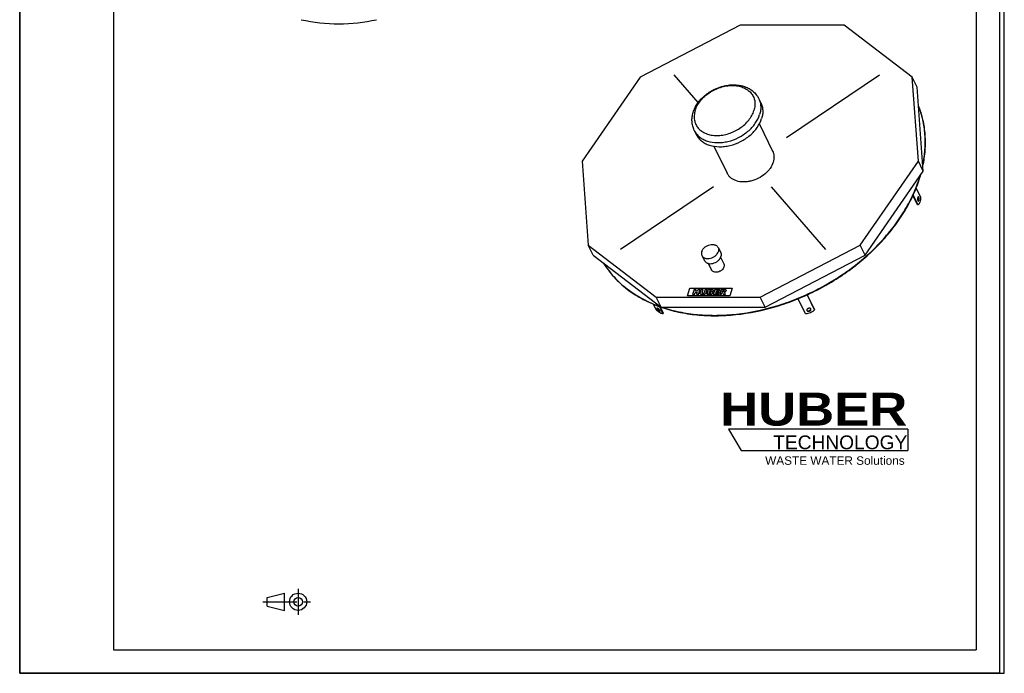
# Model space of a CAD drawing. Header units: millimetres. Extents: x 0 to 3000, y 0 to 4243.
# Tile 1 of 2: x 0 to 3000, y 0 to 1991. Entities that reach past the tile are written whole.
import ezdxf

# ---------------------------------------------------------------- set-up
doc = ezdxf.new("R2010")
doc.units = ezdxf.units.MM
doc.header["$LTSCALE"] = 276.571429
doc.linetypes.add('CENTER', pattern=[0.6, 0.375, -0.075, 0.075, -0.075])
doc.layers.get('0').update_dxf_attribs({"linetype": 'CONTINUOUS'})
for name, color, linetype in [('_ACHSEN', 7, 'CONTINUOUS'), ('_KURVEN', 7, 'CONTINUOUS'), ('HUBER_Logo_BL0', 7, 'CONTINUOUS')]:
    doc.layers.add(name, color=color, linetype=linetype)
doc.styles.add('TEXTSTYLE_2', font='ariblk.ttf')
doc.styles.add('TEXTSTYLE_3', font='arial.ttf')

# ---------------------------------------------------------------- blocks, each defined once
blk = doc.blocks.new('HUBER_LOGO_BL0', base_point=(2436.9, 721.1))
at = {"layer": 'HUBER_Logo_BL0', "color": 5, "linetype": 'CONTINUOUS'}
for p, q in [((2706, 743.2), (2159.6, 743.2)), ((2159.6, 743.2), (2198.2, 678.9)), ((2706, 743.2), (2706, 678.9)), ((2198.2, 678.9), (2706, 678.9))]:
    blk.add_line(p, q, dxfattribs=at)
at = {"layer": 'HUBER_Logo_BL0', "color": 2, "linetype": 'CONTINUOUS', "attachment_point": 3, "line_spacing_factor": 0.78}
for s, insert, char_height, width, style in [('HUBER\\P\\Farial.ttf;\\H41.7857142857;TECHNOLOGY ', (2704.5, 854.8), 100.286, 553.817, 'TEXTSTYLE_2'), ('WASTE WATER Solutions', (2696.5, 660.9), 25.714, 424.334, 'TEXTSTYLE_3')]:
    blk.add_mtext(s, dxfattribs=dict(at, insert=insert, char_height=char_height, width=width, style=style))
blk = doc.blocks.new('PROJEKTIONSMETHODE_1_BL1', base_point=(814.3, 217.9))
at = {"color": 2, "linetype": 'CONTINUOUS'}
for p, q in [((754, 231), (806.4, 244)), ((806.4, 191.7), (806.4, 244)), ((754, 204.8), (754, 231)), ((754, 204.8), (806.4, 191.7))]:
    blk.add_line(p, q, dxfattribs=at)
at = {"color": 2, "linetype": 'CENTER'}
for p, q in [((848.3, 257.1), (848.3, 178.6)), ((741, 217.9), (887.6, 217.9))]:
    blk.add_line(p, q, dxfattribs=at)
at = {"color": 2, "linetype": 'CONTINUOUS'}
for radius in [26.2, 13.1]:
    blk.add_circle((848.3, 217.9), radius, dxfattribs=at)

msp = doc.modelspace()

# ---------------------------------------------------------------- linework, layer by layer
at = {"color": 7, "linetype": 'CONTINUOUS'}
for p, q in [((0, 0), (0, 4242.86)), ((0, 0), (0, 4242.86)), ((3000, 0), (3000, 4242.86)), ((3000, 0), (3000, 4242.86)), ((2195.62, 1974.5), (1890.55, 1816.23)), ((2512.25, 1974.5), (2195.62, 1974.5)), ((2719.5, 1816.23), (2512.25, 1974.5)), ((1890.55, 1816.23), (1713.57, 1560.12)), ((2734.45, 1785.77), (2719.5, 1816.23)), ((2738.2, 1560.12), (2719.5, 1816.23)), ((2753.15, 1529.67), (2734.45, 1785.77)), ((1713.57, 1560.12), (1732.27, 1304.02)), ((2561.22, 1304.02), (2738.2, 1560.12)), ((2753.15, 1529.67), (2738.2, 1560.12)), ((2576.16, 1273.56), (2753.15, 1529.67)), ((1747.22, 1273.56), (1732.27, 1304.02)), ((1732.27, 1304.02), (1939.52, 1145.74)), ((2256.15, 1145.74), (2561.22, 1304.02)), ((2576.16, 1273.56), (2561.22, 1304.02)), ((1747.22, 1273.56), (1954.47, 1115.29)), ((2271.09, 1115.29), (2576.16, 1273.56)), ((1939.52, 1145.74), (2256.15, 1145.74)), ((1954.47, 1115.29), (1939.52, 1145.74)), ((2271.09, 1115.29), (2256.15, 1145.74)), ((1954.47, 1115.29), (2271.09, 1115.29)), ((0, 0), (3000, 0)), ((0, 0), (3000, 0))]:
    msp.add_line(p, q, dxfattribs=at)
at = {"color": 3, "linetype": 'CONTINUOUS'}
for p, q in [((2985.71, 4214.29), (2985.71, 0)), ((0, 2121.43), (0, 0)), ((2985.71, 0), (0, 0))]:
    msp.add_line(p, q, dxfattribs=at)
at = {"color": 5, "linetype": 'CONTINUOUS'}
for p, q in [((285.71, 4142.86), (285.71, 71.43)), ((2914.29, 4142.86), (2914.29, 71.43)), ((285.71, 71.43), (2914.29, 71.43))]:
    msp.add_line(p, q, dxfattribs=at)
at = {"color": 7, "linetype": 'CONTINUOUS'}
for centre, radius, start, end in [((972.5, 2516.03), 537.5, 257.63202, 282.36798), ((2352.12, 1632.05), 408.42, 342.82707, 343.48005), ((2353.81, 1630.47), 407.3, 342.82668, 344.02445)]:
    msp.add_arc(centre, radius, start, end, dxfattribs=at)
for points, knots in [([(2752.05, 1545.23), (2755.39, 1561.08), (2759.97, 1592.73), (2760.08, 1632.41), (2756.68, 1663.19), (2752.44, 1685.61), (2746.52, 1707.45), (2741.45, 1721.6), (2738.65, 1728.54)], [0, 0, 0, 0, 0.2606351, 0.5127388, 0.636264, 0.7584306, 0.8795611, 1, 1, 1, 1]), ([(2751.82, 1548.32), (2755.02, 1563.88), (2759.39, 1594.93), (2759.44, 1633.85), (2756.11, 1664.05), (2750.66, 1693.27), (2744.09, 1714.57), (2738.65, 1728.26)], [0, 0, 0, 0, 0.2604762, 0.5126078, 0.6361945, 0.7584422, 1, 1, 1, 1]), ([(1954.43, 1115.21), (1971.57, 1109.25), (2007.35, 1099.36), (2063.37, 1090.75), (2122.02, 1088.18), (2203.49, 1092.9), (2285.66, 1109.79), (2365.73, 1137.58), (2424.6, 1163.95), (2480.93, 1195.29), (2550.94, 1242.66), (2613.4, 1298.21), (2665.56, 1360.45), (2698.24, 1408.78), (2724.45, 1458.58), (2737.62, 1493.01), (2742.94, 1510.21)], [0, 0, 0, 0, 0.056341, 0.1149104, 0.1756111, 0.2382394, 0.3679041, 0.4343045, 0.5011219, 0.5678955, 0.6341662, 0.7633353, 0.8256191, 0.8859294, 0.9440813, 1, 1, 1, 1]), ([(1957.24, 1115.28), (1974.41, 1109.48), (2010.2, 1099.89), (2066.17, 1091.68), (2124.69, 1089.47), (2205.89, 1094.59), (2287.72, 1111.77), (2367.39, 1139.74), (2425.94, 1166.18), (2481.94, 1197.54), (2551.52, 1244.86), (2613.58, 1300.28), (2665.4, 1362.31), (2697.88, 1410.45), (2723.93, 1460.05), (2737.04, 1494.32), (2742.33, 1511.46)], [0, 0, 0, 0, 0.05646, 0.1151354, 0.1759228, 0.2386148, 0.3683355, 0.4347287, 0.5015197, 0.5682516, 0.6344695, 0.7635199, 0.8257456, 0.8860043, 0.9441135, 1, 1, 1, 1]), ([(1778.45, 1249.68), (1783.15, 1242.08), (1793.3, 1227.25), (1810.64, 1206.43), (1830.05, 1187.06), (1858.82, 1163.06), (1899.72, 1137.15), (1935.65, 1121.73), (1954.43, 1115.21)], [0, 0, 0, 0, 0.1187033, 0.2384207, 0.3596152, 0.4827063, 0.7357609, 1, 1, 1, 1]), ([(1778.78, 1249.42), (1783.45, 1241.96), (1793.53, 1227.42), (1810.68, 1206.99), (1829.83, 1187.96), (1858.17, 1164.37), (1898.37, 1138.84), (1933.65, 1123.56), (1952.08, 1117.06)], [0, 0, 0, 0, 0.1187672, 0.2385565, 0.3598151, 0.4829479, 0.7359802, 1, 1, 1, 1])]:
    msp.add_open_spline(points, degree=3, knots=knots, dxfattribs=at)
at = {"layer": '_ACHSEN', "color": 7, "linetype": 'CONTINUOUS'}
for p, q in [((2251.97, 1750.42), (2258.07, 1737.99)), ((2055.37, 1653.94), (2061.47, 1641.51)), ((2253.63, 1673.26), (2294.04, 1590.91)), ((2115.39, 1605.41), (2155.79, 1523.07)), ((2731.42, 1477.76), (2744.81, 1450.48)), ((2735.71, 1426.98), (2721.76, 1455.4)), ((2737.55, 1426.98), (2722.66, 1457.32)), ((2737.55, 1426.98), (2735.71, 1426.98)), ((2128.21, 1296.91), (2135.83, 1281.37)), ((2078.83, 1272.68), (2086.46, 1257.14)), ((2135.74, 1267.26), (2145.43, 1247.52)), ((2097.68, 1248.58), (2107.36, 1228.84)), ((2393.99, 1095.36), (2371.6, 1140.98)), ((2399.11, 1152.83), (2421.55, 1107.11)), ((2399.25, 1152.89), (2421.05, 1108.47)), ((1939.39, 1107.11), (1931.02, 1124.18)), ((1949, 1117.14), (1959.69, 1095.36)), ((1951.43, 1116.3), (1961.03, 1096.72)), ((1959.69, 1095.36), (1961.03, 1096.72)), ((2398.63, 1105.2), (2398.75, 1104.91)), ((2410.82, 1109.71), (2410.69, 1110)), ((2421.55, 1107.11), (2421.05, 1108.47))]:
    msp.add_line(p, q, dxfattribs=at)
for points, knots in [([(2052.06, 1708.65), (2053.55, 1713.46), (2057.4, 1722.99), (2065.4, 1736.39), (2075.45, 1748.86), (2091.35, 1764.05), (2114.83, 1779.37), (2141.21, 1788.89), (2162.94, 1792.46), (2178.99, 1793), (2194.56, 1791.35), (2209.29, 1787.47), (2222.84, 1781.36), (2234.82, 1773.07), (2244.81, 1762.73), (2249.89, 1754.65), (2251.97, 1750.42)], [0, 0, 0, 0, 0.0602779, 0.1223036, 0.1860801, 0.2514014, 0.3847444, 0.5182103, 0.583671, 0.6476191, 0.7098281, 0.7702795, 0.8291551, 0.8867904, 0.943598, 1, 1, 1, 1]), ([(2258.07, 1737.99), (2259.8, 1734.45), (2262.57, 1726.92), (2264.36, 1714.86), (2263.79, 1702.27), (2261.91, 1693.91), (2260.62, 1689.75)], [0, 0, 0, 0, 0.2390843, 0.4829162, 0.7355749, 1, 1, 1, 1]), ([(2055.37, 1653.94), (2053.34, 1658.07), (2050.12, 1666.78), (2048.01, 1680.62), (2048.58, 1694.78), (2050.65, 1704.08), (2052.06, 1708.65)], [0, 0, 0, 0, 0.2457505, 0.4931759, 0.7440195, 1, 1, 1, 1]), ([(2061.47, 1641.51), (2063.31, 1637.75), (2067.92, 1630.52), (2077.13, 1621.3), (2088.43, 1613.85), (2106.26, 1606.34), (2126.64, 1603.36), (2147.78, 1604.49), (2170, 1608.5), (2191.68, 1616.6), (2211.58, 1628.19), (2225.27, 1638.44), (2237.32, 1649.99), (2250.48, 1666.28), (2257.68, 1680.21), (2260.62, 1689.75)], [0, 0, 0, 0, 0.0507341, 0.1026056, 0.156572, 0.2132894, 0.3355468, 0.401113, 0.468898, 0.6080342, 0.677985, 0.7469976, 0.8142995, 0.8792374, 1, 1, 1, 1]), ([(2294.04, 1590.91), (2295.26, 1588.43), (2297.21, 1583.13), (2298.47, 1574.65), (2298.07, 1565.79), (2296.74, 1559.92), (2295.84, 1556.99)], [0, 0, 0, 0, 0.2390843, 0.4829162, 0.7355749, 1, 1, 1, 1]), ([(2295.84, 1556.99), (2293.77, 1550.28), (2288.71, 1540.49), (2279.45, 1529.03), (2268.04, 1518.1), (2251.12, 1506.96), (2232.12, 1499.86), (2216.48, 1497.03), (2201.62, 1496.24), (2187.29, 1498.34), (2174.75, 1503.62), (2166.81, 1508.85), (2160.33, 1515.34), (2157.09, 1520.42), (2155.79, 1523.07)], [0, 0, 0, 0, 0.1207912, 0.1857443, 0.2530621, 0.3918222, 0.5309912, 0.5987922, 0.6643739, 0.7866602, 0.843391, 0.8973702, 0.949254, 1, 1, 1, 1]), ([(2738.13, 1451.45), (2738, 1451.45), (2737.71, 1451.39), (2737.33, 1451.14), (2736.97, 1450.75), (2736.49, 1450), (2736.03, 1448.76), (2735.69, 1447.03), (2735.56, 1445.11), (2735.65, 1443.18), (2735.96, 1441.4), (2736.33, 1440.32), (2736.56, 1439.85)], [0, 0, 0, 0, 0.0313934, 0.066536, 0.1078921, 0.1565391, 0.2753624, 0.4178848, 0.5738379, 0.7308845, 0.8765311, 1, 1, 1, 1]), ([(2737.86, 1450.04), (2737.81, 1450.13), (2737.63, 1450.48), (2737.41, 1450.8), (2737.21, 1451)], [0, 0, 0, 0, 0.2785613, 1, 1, 1, 1]), ([(2737.21, 1438.89), (2737.44, 1439.13), (2737.87, 1439.77), (2738.32, 1440.95), (2738.64, 1442.39), (2738.88, 1444.54), (2738.79, 1446.73), (2738.37, 1448.75), (2738.05, 1449.65), (2737.86, 1450.04)], [0, 0, 0, 0, 0.0866244, 0.1962619, 0.3252347, 0.4670216, 0.7561982, 0.8873802, 1, 1, 1, 1]), ([(2744.81, 1450.48), (2744.78, 1447.85), (2744.43, 1442.83), (2743.2, 1436.88), (2741.74, 1432.78), (2740.52, 1430.31), (2739.17, 1428.35), (2738.1, 1427.35), (2737.55, 1426.98)], [0, 0, 0, 0, 0.312244, 0.5953876, 0.7190434, 0.8279917, 0.9213976, 1, 1, 1, 1]), ([(2739.7, 1450.04), (2739.6, 1450.25), (2739.39, 1450.62), (2739, 1451.08), (2738.58, 1451.37), (2738.27, 1451.45), (2738.13, 1451.45)], [0, 0, 0, 0, 0.3159474, 0.5820841, 0.8045574, 1, 1, 1, 1]), ([(2738.13, 1438.45), (2738.26, 1438.45), (2738.54, 1438.51), (2738.93, 1438.75), (2739.29, 1439.14), (2739.76, 1439.89), (2740.22, 1441.13), (2740.57, 1442.86), (2740.7, 1444.78), (2740.6, 1446.71), (2740.3, 1448.49), (2739.93, 1449.57), (2739.7, 1450.04)], [0, 0, 0, 0, 0.0313934, 0.066536, 0.1078921, 0.1565391, 0.2753624, 0.4178848, 0.5738379, 0.7308845, 0.8765311, 1, 1, 1, 1]), ([(2736.56, 1439.85), (2736.66, 1439.64), (2736.87, 1439.27), (2737.26, 1438.81), (2737.67, 1438.52), (2737.99, 1438.45), (2738.13, 1438.45)], [0, 0, 0, 0, 0.3159474, 0.5820841, 0.8045574, 1, 1, 1, 1]), ([(2078.19, 1284.8), (2078.93, 1287.19), (2081.38, 1291.94), (2085.99, 1296.88), (2090.5, 1300.26), (2095.51, 1303.17), (2102.22, 1305.68), (2109.21, 1306.54), (2114.52, 1306.1), (2118.16, 1305.24), (2121.44, 1303.86), (2124.27, 1301.99), (2126.59, 1299.67), (2127.74, 1297.86), (2128.21, 1296.91)], [0, 0, 0, 0, 0.1207864, 0.2527778, 0.321804, 0.3917686, 0.5309321, 0.664042, 0.7268775, 0.7866686, 0.8433971, 0.8973742, 0.9492559, 1, 1, 1, 1]), ([(2128.21, 1296.91), (2128.64, 1296.02), (2129.34, 1294.13), (2129.95, 1290.03), (2129.48, 1286.83), (2128.85, 1284.8)], [0, 0, 0, 0, 0.2395658, 0.4838887, 1, 1, 1, 1]), ([(2078.19, 1284.8), (2077.56, 1282.76), (2077.09, 1279.57), (2077.7, 1275.46), (2078.4, 1273.57), (2078.83, 1272.68)], [0, 0, 0, 0, 0.5161113, 0.7604342, 1, 1, 1, 1]), ([(2078.83, 1272.68), (2079.29, 1271.74), (2080.45, 1269.92), (2082.77, 1267.61), (2085.6, 1265.74), (2088.88, 1264.36), (2092.52, 1263.49), (2097.83, 1263.05), (2104.81, 1263.92), (2111.53, 1266.43), (2116.53, 1269.34), (2121.04, 1272.72), (2125.65, 1277.65), (2128.11, 1282.4), (2128.85, 1284.8)], [0, 0, 0, 0, 0.0507441, 0.1026258, 0.1566029, 0.2133314, 0.2731225, 0.335958, 0.4690679, 0.6082314, 0.678196, 0.7472222, 0.8792136, 1, 1, 1, 1]), ([(2086.46, 1257.14), (2086.92, 1256.2), (2088.08, 1254.38), (2090.39, 1252.07), (2093.23, 1250.19), (2096.51, 1248.81), (2100.15, 1247.95), (2105.45, 1247.51), (2112.44, 1248.38), (2119.16, 1250.89), (2124.16, 1253.8), (2128.67, 1257.18), (2133.28, 1262.11), (2135.73, 1266.86), (2136.47, 1269.26)], [0, 0, 0, 0, 0.0507441, 0.1026258, 0.1566029, 0.2133314, 0.2731225, 0.335958, 0.4690679, 0.6082314, 0.678196, 0.7472222, 0.8792136, 1, 1, 1, 1]), ([(2135.83, 1281.37), (2136.27, 1280.48), (2136.96, 1278.59), (2137.57, 1274.49), (2137.1, 1271.29), (2136.47, 1269.26)], [0, 0, 0, 0, 0.2395658, 0.4838887, 1, 1, 1, 1]), ([(2145.92, 1238.18), (2145.35, 1236.33), (2143.46, 1232.67), (2139.91, 1228.87), (2136.43, 1226.26), (2132.57, 1224.01), (2127.39, 1222.08), (2121.06, 1221.3), (2115.19, 1222.14), (2111.04, 1224.28), (2108.61, 1226.71), (2107.72, 1228.11), (2107.36, 1228.84)], [0, 0, 0, 0, 0.120885, 0.2529841, 0.3220667, 0.3920884, 0.5313656, 0.6645841, 0.7869655, 0.8972904, 0.9492145, 1, 1, 1, 1]), ([(2145.43, 1247.52), (2145.76, 1246.83), (2146.3, 1245.37), (2146.77, 1242.21), (2146.41, 1239.75), (2145.92, 1238.18)], [0, 0, 0, 0, 0.2395658, 0.4838887, 1, 1, 1, 1]), ([(1941.87, 1112.02), (1941.78, 1111.93), (1941.66, 1111.67), (1941.67, 1111.2), (1941.81, 1110.62), (1941.99, 1110.22), (1942.1, 1110)], [0, 0, 0, 0, 0.1693051, 0.3817417, 0.6574062, 1, 1, 1, 1]), ([(1950.89, 1104.91), (1950.67, 1105.37), (1950.07, 1106.33), (1948.97, 1107.72), (1947.65, 1109.1), (1946.24, 1110.33), (1945.03, 1111.2), (1944.12, 1111.72), (1943.52, 1112), (1942.98, 1112.17), (1942.52, 1112.24), (1942.14, 1112.21), (1941.94, 1112.09), (1941.87, 1112.02)], [0, 0, 0, 0, 0.1275651, 0.2782049, 0.4398875, 0.5992188, 0.7430864, 0.8056565, 0.8604679, 0.9068316, 0.9446349, 0.9747798, 1, 1, 1, 1]), ([(1943.13, 1112.12), (1943.14, 1112.06), (1943.23, 1111.8), (1943.34, 1111.54), (1943.44, 1111.35)], [0, 0, 0, 0, 0.2290231, 1, 1, 1, 1]), ([(1943.44, 1111.35), (1943.61, 1111), (1944.05, 1110.26), (1945.17, 1108.74), (1946.86, 1106.94), (1948.73, 1105.41), (1950.2, 1104.53), (1950.88, 1104.23), (1951.2, 1104.14)], [0, 0, 0, 0, 0.1106331, 0.2390333, 0.5229681, 0.7943935, 0.9081021, 1, 1, 1, 1]), ([(2410.69, 1110), (2410.56, 1110.26), (2410.22, 1110.76), (2409.25, 1111.6), (2407.57, 1112.23), (2405.27, 1112.28), (2402.92, 1111.68), (2400.8, 1110.51), (2399.21, 1108.91), (2398.47, 1107.3), (2398.4, 1106.05), (2398.53, 1105.47), (2398.63, 1105.2)], [0, 0, 0, 0, 0.051307, 0.1051628, 0.2241512, 0.3594151, 0.5042194, 0.6480076, 0.780601, 0.8964556, 0.9491949, 1, 1, 1, 1]), ([(2398.45, 1105.91), (2398.76, 1105.45), (2399.68, 1104.63), (2401.51, 1104.03), (2403.63, 1103.99), (2405.8, 1104.51), (2407.79, 1105.53), (2409.38, 1106.93), (2410.38, 1108.58), (2410.55, 1109.8), (2410.49, 1110.35)], [0, 0, 0, 0, 0.1048756, 0.2239488, 0.3575446, 0.4998831, 0.6422461, 0.7759077, 0.8950641, 1, 1, 1, 1]), ([(1959.69, 1095.36), (1959.15, 1095.27), (1957.89, 1095.31), (1955.87, 1095.82), (1953.53, 1096.78), (1950.94, 1098.15), (1948.16, 1099.92), (1944.18, 1102.82), (1941.29, 1105.32), (1939.39, 1107.11)], [0, 0, 0, 0, 0.0686659, 0.1553357, 0.2607502, 0.3838241, 0.522397, 0.6735982, 1, 1, 1, 1]), ([(1942.1, 1110), (1942.32, 1109.53), (1942.92, 1108.58), (1944.02, 1107.18), (1945.34, 1105.81), (1946.75, 1104.57), (1947.95, 1103.71), (1948.87, 1103.18), (1949.47, 1102.91), (1950, 1102.73), (1950.46, 1102.66), (1950.84, 1102.7), (1951.05, 1102.81), (1951.12, 1102.88)], [0, 0, 0, 0, 0.1275651, 0.2782049, 0.4398875, 0.5992188, 0.7430864, 0.8056565, 0.8604679, 0.9068316, 0.9446349, 0.9747798, 1, 1, 1, 1]), ([(1951.12, 1102.88), (1951.2, 1102.97), (1951.33, 1103.23), (1951.32, 1103.7), (1951.17, 1104.28), (1951, 1104.69), (1950.89, 1104.91)], [0, 0, 0, 0, 0.1693051, 0.3817417, 0.6574062, 1, 1, 1, 1]), ([(2421.55, 1107.11), (2420, 1105.19), (2416.21, 1101.67), (2409.38, 1097.85), (2401.81, 1095.56), (2396.54, 1095.19), (2393.99, 1095.36)], [0, 0, 0, 0, 0.2392544, 0.494328, 0.7524341, 1, 1, 1, 1]), ([(2398.75, 1104.91), (2398.88, 1104.64), (2399.22, 1104.14), (2400.19, 1103.31), (2401.88, 1102.67), (2404.17, 1102.62), (2406.53, 1103.22), (2408.64, 1104.4), (2410.24, 1105.99), (2410.97, 1107.6), (2411.04, 1108.85), (2410.92, 1109.44), (2410.82, 1109.71)], [0, 0, 0, 0, 0.051307, 0.1051628, 0.2241512, 0.3594151, 0.5042194, 0.6480076, 0.780601, 0.8964556, 0.9491949, 1, 1, 1, 1])]:
    msp.add_open_spline(points, degree=3, knots=knots, dxfattribs=at)
at = {"layer": '_ACHSEN', "color": 9, "linetype": 'CONTINUOUS'}
for points, knots in [([(2058.04, 1714.38), (2059.63, 1719.53), (2064.07, 1729.81), (2073.68, 1744.09), (2086.08, 1757.23), (2105.77, 1772.62), (2128.75, 1783.73), (2153, 1789.58), (2170.94, 1791.11), (2188.03, 1789.72), (2203.64, 1785.46), (2217.19, 1778.42), (2228.11, 1768.82), (2235.89, 1757.01), (2240.17, 1743.5), (2240.77, 1728.93), (2238.82, 1719.2), (2237.33, 1714.38)], [0, 0, 0, 0, 0.0611226, 0.1261073, 0.1944441, 0.2652159, 0.4088481, 0.4794582, 0.5475443, 0.6122179, 0.6730097, 0.7300073, 0.7839518, 0.8362112, 0.8885473, 0.9427032, 1, 1, 1, 1]), ([(2251.97, 1750.42), (2253.7, 1746.89), (2256.47, 1739.36), (2258.26, 1727.29), (2257.69, 1714.7), (2255.81, 1706.35), (2254.52, 1702.18)], [0, 0, 0, 0, 0.2390843, 0.4829162, 0.7355749, 1, 1, 1, 1]), ([(2058.04, 1714.38), (2056.55, 1709.56), (2054.59, 1699.83), (2055.2, 1685.26), (2059.47, 1671.75), (2067.26, 1659.94), (2078.18, 1650.34), (2091.72, 1643.3), (2107.34, 1639.04), (2124.43, 1637.65), (2142.36, 1639.18), (2166.62, 1645.03), (2189.6, 1656.14), (2209.28, 1671.53), (2221.68, 1684.67), (2231.29, 1698.95), (2235.74, 1709.23), (2237.33, 1714.38)], [0, 0, 0, 0, 0.0572968, 0.1114527, 0.1637888, 0.2160482, 0.2699927, 0.3269903, 0.3877821, 0.4524557, 0.5205418, 0.5911519, 0.7347841, 0.8055559, 0.8738927, 0.9388774, 1, 1, 1, 1]), ([(2055.37, 1653.94), (2057.21, 1650.18), (2061.82, 1642.95), (2071.03, 1633.73), (2082.33, 1626.28), (2100.16, 1618.77), (2120.54, 1615.8), (2141.68, 1616.92), (2163.9, 1620.93), (2185.58, 1629.03), (2205.48, 1640.62), (2219.16, 1650.88), (2231.22, 1662.42), (2244.38, 1678.72), (2251.58, 1692.64), (2254.52, 1702.18)], [0, 0, 0, 0, 0.0507341, 0.1026056, 0.156572, 0.2132894, 0.3355468, 0.401113, 0.468898, 0.6080342, 0.677985, 0.7469976, 0.8142995, 0.8792374, 1, 1, 1, 1])]:
    msp.add_open_spline(points, degree=3, knots=knots, dxfattribs=at)
at = {"layer": '_KURVEN', "color": 4, "linetype": 'CONTINUOUS'}
for p, q in [((2067.47, 1738.63), (1994.58, 1822.72)), ((2335.95, 1631.77), (2619.49, 1822.72)), ((2113.89, 1482.21), (1830.34, 1291.26)), ((2289.73, 1482.21), (2455.26, 1291.26)), ((2034.57, 1149.66), (2041.83, 1173.16)), ((2041.83, 1173.16), (2170.78, 1173.16)), ((2170.78, 1173.16), (2163.52, 1149.66)), ((2163.52, 1149.66), (2034.57, 1149.66)), ((2055.27, 1169.24), (2050.43, 1153.58)), ((2050.43, 1153.58), (2056.12, 1153.58)), ((2060.96, 1169.24), (2055.27, 1169.24)), ((2056.12, 1153.58), (2058.08, 1159.91)), ((2058.08, 1159.91), (2064.3, 1159.91)), ((2059.27, 1163.76), (2060.96, 1169.24)), ((2065.49, 1163.76), (2059.27, 1163.76)), ((2064.3, 1159.91), (2062.34, 1153.58)), ((2062.34, 1153.58), (2068.06, 1153.58)), ((2067.18, 1169.24), (2065.49, 1163.76)), ((2072.9, 1169.24), (2067.18, 1169.24)), ((2068.06, 1153.58), (2072.9, 1169.24)), ((2076.7, 1169.24), (2073.81, 1159.9)), ((2082.38, 1169.24), (2076.7, 1169.24)), ((2079.42, 1159.68), (2082.38, 1169.24)), ((2088.67, 1169.24), (2085.72, 1159.68)), ((2094.35, 1169.24), (2088.67, 1169.24)), ((2091.46, 1159.9), (2094.35, 1169.24)), ((2098.13, 1169.24), (2093.29, 1153.58)), ((2093.29, 1153.58), (2103.12, 1153.58)), ((2108.79, 1169.24), (2098.13, 1169.24)), ((2100.07, 1156.94), (2101.06, 1160.12)), ((2102.98, 1156.94), (2100.07, 1156.94)), ((2101.06, 1160.12), (2103.95, 1160.12)), ((2101.98, 1163.1), (2102.9, 1166.07)), ((2104.45, 1163.1), (2101.98, 1163.1)), ((2102.9, 1166.07), (2105.41, 1166.07)), ((2118.13, 1169.24), (2113.28, 1153.58)), ((2113.28, 1153.58), (2128.82, 1153.58)), ((2133.38, 1169.24), (2118.13, 1169.24)), ((2120.09, 1157.13), (2121.04, 1160.21)), ((2129.91, 1157.13), (2120.09, 1157.13)), ((2121.04, 1160.21), (2129.9, 1160.21)), ((2122.03, 1163.41), (2122.8, 1165.9)), ((2130.89, 1163.41), (2122.03, 1163.41)), ((2122.8, 1165.9), (2132.35, 1165.9)), ((2128.82, 1153.58), (2129.91, 1157.13)), ((2129.9, 1160.21), (2130.89, 1163.41)), ((2136.8, 1169.24), (2131.96, 1153.58)), ((2131.96, 1153.58), (2137.67, 1153.58)), ((2132.35, 1165.9), (2133.38, 1169.24)), ((2146.28, 1169.24), (2136.8, 1169.24)), ((2137.67, 1153.58), (2139.64, 1159.94)), ((2139.64, 1159.94), (2140.14, 1159.94)), ((2140.55, 1162.9), (2141.54, 1166.08)), ((2142.95, 1162.9), (2140.55, 1162.9)), ((2141.54, 1166.08), (2144.04, 1166.08)), ((2142.08, 1158.37), (2143.64, 1153.58)), ((2143.64, 1153.58), (2150.08, 1153.58)), ((2150.08, 1153.58), (2148.71, 1158.11))]:
    msp.add_line(p, q, dxfattribs=at)
for points in [[(2073.52, 1157.25), (2073.48, 1158.26), (2073.57, 1159.13), (2073.81, 1159.9)], [(2074.17, 1155.45), (2073.76, 1156.04), (2073.54, 1156.63), (2073.52, 1157.25)], [(2075.71, 1154.1), (2075.09, 1154.42), (2074.58, 1154.87), (2074.17, 1155.45)], [(2078.17, 1153.47), (2077.15, 1153.58), (2076.32, 1153.78), (2075.71, 1154.1)], [(2081.06, 1153.31), (2080.15, 1153.31), (2079.19, 1153.36), (2078.17, 1153.47)], [(2079.42, 1159.68), (2079.16, 1158.82), (2079.23, 1158.16), (2079.63, 1157.68)], [(2079.63, 1157.68), (2080.04, 1157.2), (2080.74, 1156.97), (2081.74, 1156.97)], [(2085.2, 1153.83), (2083.99, 1153.49), (2082.6, 1153.31), (2081.06, 1153.31)], [(2081.74, 1156.97), (2082.72, 1156.97), (2083.55, 1157.2), (2084.25, 1157.67)], [(2084.25, 1157.67), (2084.95, 1158.14), (2085.45, 1158.81), (2085.72, 1159.68)], [(2087.88, 1155.13), (2086.96, 1154.51), (2086.07, 1154.08), (2085.2, 1153.83)], [(2090.14, 1157.29), (2089.55, 1156.46), (2088.8, 1155.75), (2087.88, 1155.13)], [(2091.46, 1159.9), (2091.18, 1158.97), (2090.73, 1158.11), (2090.14, 1157.29)], [(2102.98, 1156.94), (2103.96, 1156.94), (2104.69, 1157.08), (2105.19, 1157.38)], [(2105.73, 1153.79), (2104.41, 1153.64), (2103.53, 1153.58), (2103.12, 1153.58)], [(2105.9, 1159.69), (2105.58, 1159.97), (2104.94, 1160.12), (2103.95, 1160.12)], [(2104.45, 1163.1), (2105.33, 1163.1), (2105.99, 1163.23), (2106.42, 1163.48)], [(2105.19, 1157.38), (2105.68, 1157.68), (2106, 1158.08), (2106.16, 1158.58)], [(2107.1, 1165.69), (2106.83, 1165.94), (2106.26, 1166.07), (2105.41, 1166.07)], [(2108.06, 1154.3), (2107.5, 1154.07), (2106.72, 1153.9), (2105.73, 1153.79)], [(2106.16, 1158.58), (2106.3, 1159.04), (2106.22, 1159.41), (2105.9, 1159.69)], [(2106.42, 1163.48), (2106.85, 1163.74), (2107.14, 1164.13), (2107.3, 1164.62)], [(2107.3, 1164.62), (2107.43, 1165.07), (2107.37, 1165.43), (2107.1, 1165.69)], [(2110.35, 1155.84), (2109.7, 1155.19), (2108.94, 1154.68), (2108.06, 1154.3)], [(2108.79, 1169.24), (2110.56, 1169.24), (2111.8, 1168.87), (2112.53, 1168.12)], [(2111.35, 1162.96), (2110.75, 1162.51), (2109.98, 1162.17), (2109.04, 1161.91)], [(2109.04, 1161.91), (2110.27, 1161.64), (2111.1, 1161.18), (2111.52, 1160.51)], [(2111.7, 1158.03), (2111.44, 1157.22), (2110.99, 1156.48), (2110.35, 1155.84)], [(2113.1, 1165.34), (2112.81, 1164.41), (2112.23, 1163.62), (2111.35, 1162.96)], [(2111.52, 1160.51), (2111.94, 1159.85), (2112, 1159.03), (2111.7, 1158.03)], [(2112.53, 1168.12), (2113.25, 1167.37), (2113.44, 1166.44), (2113.1, 1165.34)], [(2141.41, 1159.56), (2141.08, 1159.81), (2140.66, 1159.94), (2140.14, 1159.94)], [(2142.08, 1158.37), (2141.88, 1158.98), (2141.67, 1159.38), (2141.41, 1159.56)], [(2142.95, 1162.9), (2143.2, 1162.9), (2143.73, 1162.96), (2144.53, 1163.1)], [(2146.03, 1165.67), (2145.74, 1165.94), (2145.07, 1166.08), (2144.04, 1166.08)], [(2144.53, 1163.1), (2144.92, 1163.17), (2145.28, 1163.33), (2145.6, 1163.6)], [(2145.6, 1163.6), (2145.91, 1163.86), (2146.14, 1164.17), (2146.24, 1164.51)], [(2146.24, 1164.51), (2146.4, 1165.01), (2146.33, 1165.4), (2146.03, 1165.67)], [(2148.45, 1161.1), (2147.89, 1160.86), (2147.16, 1160.65), (2146.26, 1160.49)], [(2146.26, 1160.49), (2146.87, 1160.29), (2147.32, 1160.1), (2147.56, 1159.91)], [(2146.28, 1169.24), (2148.04, 1169.24), (2149.35, 1169.12), (2150.2, 1168.86)], [(2147.56, 1159.91), (2147.73, 1159.78), (2147.95, 1159.51), (2148.22, 1159.08)], [(2148.22, 1159.08), (2148.48, 1158.66), (2148.65, 1158.34), (2148.71, 1158.11)], [(2150.72, 1162.64), (2150.09, 1162.01), (2149.33, 1161.5), (2148.45, 1161.1)], [(2150.2, 1168.86), (2151.05, 1168.6), (2151.64, 1168.12), (2152, 1167.42)], [(2152.08, 1164.89), (2151.81, 1164.02), (2151.35, 1163.27), (2150.72, 1162.64)], [(2152, 1167.42), (2152.36, 1166.73), (2152.39, 1165.89), (2152.08, 1164.89)]]:
    msp.add_open_spline(points, degree=3, dxfattribs=at)

# ---------------------------------------------------------------- block references
at = {"color": 2, "linetype": 'CONTINUOUS'}
msp.add_blockref('PROJEKTIONSMETHODE_1_BL1', (814.29, 217.86), dxfattribs=at)
at = {"layer": 'HUBER_Logo_BL0'}
msp.add_blockref('HUBER_LOGO_BL0', (2436.85, 721.11), dxfattribs=at)

doc.saveas('drawing.dxf')
